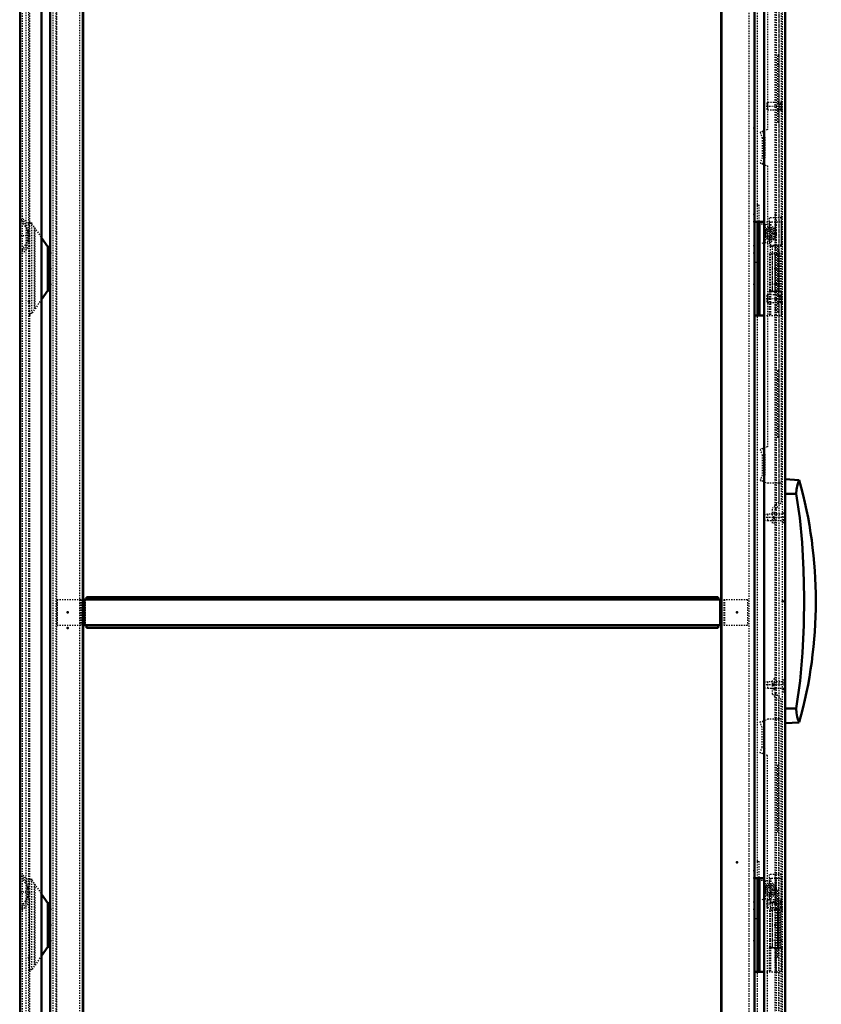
# Model space of a CAD drawing. Header units: millimetres. Extents: x -4 to 2880, y 0 to 4802.
# Tile 8 of 14: x 1561 to 2202, y 2439 to 3227. Entities that reach past the tile are written whole.
import ezdxf

# ---------------------------------------------------------------- set-up
doc = ezdxf.new("R2010")
doc.units = ezdxf.units.MM
doc.linetypes.add('Center', pattern=[1.5, 0.45, -0.5, 0.05, -0.5])
doc.linetypes.add('Dashed', pattern=[2, 1, -1])
for name, color, linetype, lineweight in [('2d ConnectionPoints', 7, 'Continuous', 50), ('AM_0', 7, 'Continuous', 50), ('AM_5', 3, 'Continuous', 25), ('AM_7', 7, 'Center', 25), ('AM_9', 6, 'Dashed', 25)]:
    doc.layers.add(name, color=color, linetype=linetype, lineweight=lineweight)

# ---------------------------------------------------------------- blocks, each defined once
blk = doc.blocks.new('87_MP2206_0__P1_0_in_MCS22066R5_0L__1300')
at = {"layer": 'AM_9'}
for p, q in [((1609.2, 3796.9), (1609.2, 1708.9)), ((1590.7, 3795.9), (1590.7, 1709.9)), ((1587.7, 3764.9), (1587.7, 1709.9))]:
    blk.add_line(p, q, dxfattribs=at)
blk = doc.blocks.new('90_LSSD2200_0__Espagnolette_Bottom_0_in_MCS22066R5_0L__1300')
at = {"layer": 'AM_9'}
for p, q in [((2170.15, 3780.35), (2170.15, 2840.45)), ((2168.15, 3779.52), (2168.15, 2841.28)), ((2159.15, 3481.7), (2159.15, 3139.1)), ((2168.15, 3199.24), (2167.15, 3198.24)), ((2167.15, 3198.24), (2167.15, 3145.42)), ((2167.15, 3191.33), (2168.15, 3191.33)), ((2167.15, 3152.33), (2168.15, 3152.33)), ((2167.15, 3145.42), (2168.15, 3144.42)), ((2159.15, 3139.1), (2153.3, 3136.97)), ((2153.3, 3136.97), (2154.89, 3132.6)), ((2156.95, 3133.12), (2155.29, 3137.69)), ((2154.89, 3132.6), (2154.89, 3116.6)), ((2156.95, 3133.12), (2156.95, 3116.41)), ((2154.89, 3116.6), (2153.3, 3112.23)), ((2153.3, 3112.23), (2159.15, 3110.1)), ((2155.18, 3111.55), (2156.95, 3116.41)), ((2159.15, 3110.1), (2159.15, 2885.4)), ((2168.15, 3047.24), (2167.15, 3046.24)), ((2167.15, 3046.24), (2167.15, 2993.42)), ((2167.15, 3039.33), (2168.15, 3039.33)), ((2167.15, 3000.33), (2168.15, 3000.33)), ((2167.15, 2993.42), (2168.15, 2992.42)), ((2168.15, 2947.24), (2167.15, 2946.24)), ((2167.15, 2946.24), (2167.15, 2893.42)), ((2167.15, 2939.33), (2168.15, 2939.33)), ((2167.15, 2900.33), (2168.15, 2900.33)), ((2167.15, 2893.42), (2168.15, 2892.42)), ((2159.15, 2885.4), (2153.3, 2883.27)), ((2153.3, 2883.27), (2154.89, 2878.9)), ((2156.95, 2879.42), (2155.29, 2883.99)), ((2154.89, 2878.9), (2154.89, 2862.9)), ((2156.95, 2879.42), (2156.95, 2862.71)), ((2154.89, 2862.9), (2153.3, 2858.53)), ((2155.18, 2857.85), (2156.95, 2862.71)), ((2153.3, 2858.53), (2159.15, 2856.4)), ((2170.15, 2856.4), (2159.15, 2856.4)), ((2163.1, 2836.23), (2168.15, 2841.28)), ((2163.1, 2824.4), (2163.1, 2836.23)), ((2170.15, 2840.45), (2165.1, 2835.4)), ((2165.1, 2835.4), (2165.1, 2824.4)), ((2165.1, 2832.93), (2163.1, 2832.93)), ((2165.1, 2831.73), (2163.1, 2831.73)), ((2165.1, 2827.4), (2163.1, 2827.4)), ((2165.1, 2824.4), (2163.1, 2824.4))]:
    blk.add_line(p, q, dxfattribs=at)
blk = doc.blocks.new('91_LSSD2200_0__Espagnolette_Top_0_in_MCS22066R5_0L__1300')
at = {"layer": 'AM_9'}
for p, q in [((2163.1, 2687.57), (2163.1, 2699.4)), ((2165.1, 2699.4), (2163.1, 2699.4)), ((2165.1, 2696.4), (2163.1, 2696.4)), ((2165.1, 2699.4), (2165.1, 2688.4)), ((2165.1, 2692.07), (2163.1, 2692.07)), ((2165.1, 2690.87), (2163.1, 2690.87)), ((2168.15, 2682.52), (2163.1, 2687.57)), ((2165.1, 2688.4), (2170.15, 2683.35)), ((2168.15, 1744.28), (2168.15, 2682.52)), ((2170.15, 1743.45), (2170.15, 2683.35)), ((2153.3, 2665.27), (2159.15, 2667.4)), ((2154.89, 2660.9), (2153.3, 2665.27)), ((2155.18, 2665.95), (2156.95, 2661.09)), ((2170.15, 2667.4), (2159.15, 2667.4)), ((2154.89, 2644.9), (2154.89, 2660.9)), ((2156.95, 2644.38), (2156.95, 2661.09)), ((2153.3, 2640.53), (2154.89, 2644.9)), ((2159.15, 2638.4), (2153.3, 2640.53)), ((2156.95, 2644.38), (2155.29, 2639.81)), ((2159.15, 2413.7), (2159.15, 2638.4)), ((2168.15, 2631.38), (2167.15, 2630.38)), ((2167.15, 2630.38), (2167.15, 2577.56)), ((2167.15, 2623.47), (2168.15, 2623.47)), ((2167.15, 2584.47), (2168.15, 2584.47)), ((2167.15, 2577.56), (2168.15, 2576.56)), ((2168.15, 2531.38), (2167.15, 2530.38)), ((2167.15, 2530.38), (2167.15, 2477.56)), ((2167.15, 2523.47), (2168.15, 2523.47)), ((2167.15, 2484.47), (2168.15, 2484.47)), ((2167.15, 2477.56), (2168.15, 2476.56))]:
    blk.add_line(p, q, dxfattribs=at)
blk = doc.blocks.new('92_LSSDXXXX_0__Lock_0_in_MCS22066R5_0L__1300')
at = {"layer": 'AM_0'}
for p, q in [((2184.51, 2858.81), (2173.2, 2859.4)), ((2182.16, 2847.78), (2173.2, 2847.85)), ((2182.16, 2676.02), (2173.2, 2675.95)), ((2173.2, 2664.4), (2184.51, 2664.99))]:
    blk.add_line(p, q, dxfattribs=at)
for points in [[(2184.57, 2858.8), (2184.51, 2858.65), (2183.98, 2857.4), (2183.09, 2854.94), (2182.24, 2851.21), (2182.16, 2847.78)], [(2182.16, 2847.78), (2184.98, 2828.46), (2186.86, 2808.95), (2188.07, 2786.95), (2188.48, 2764.9), (2188.22, 2742.85), (2187.24, 2720.46), (2185.3, 2698.15), (2182.16, 2676.02)], [(2182.16, 2676.02), (2182.25, 2672.51), (2182.92, 2669.43), (2183.83, 2666.78), (2184.48, 2665.2), (2184.57, 2665)]]:
    blk.add_lwpolyline(points, dxfattribs=at)
blk.add_arc((1836.17, 2761.9), 361.63, 344.481, 15.51932, dxfattribs=at)
at = {"layer": 'AM_7'}
for p, q in [((2174.03, 2828.9), (2155.77, 2828.9)), ((2174.03, 2694.9), (2155.77, 2694.9))]:
    blk.add_line(p, q, dxfattribs=at)
at = {"layer": 'AM_9'}
for p, q in [((2159.44, 2831.4), (2156.6, 2830.9)), ((2156.6, 2826.9), (2156.6, 2830.9)), ((2173.2, 2831.4), (2159.44, 2831.4)), ((2159.44, 2826.4), (2159.44, 2831.4)), ((2156.6, 2826.9), (2159.44, 2826.4)), ((2159.44, 2826.4), (2173.2, 2826.4)), ((2159.44, 2697.4), (2156.6, 2696.9)), ((2156.6, 2692.9), (2156.6, 2696.9)), ((2173.2, 2697.4), (2159.44, 2697.4)), ((2159.44, 2692.4), (2159.44, 2697.4)), ((2156.6, 2692.9), (2159.44, 2692.4)), ((2159.44, 2692.4), (2173.2, 2692.4))]:
    blk.add_line(p, q, dxfattribs=at)
blk = doc.blocks.new('93_DN2206R5_0__Plain_door_0_in_MCS22066R5_0L__1300')
at = {"layer": 'AM_0'}
for p, q in [((2156.4, 1670.9), (2156.4, 3852.9)), ((2173.2, 1670.9), (2173.2, 3852.9))]:
    blk.add_line(p, q, dxfattribs=at)
at = {"layer": 'AM_5', "linetype": 'Dashed'}
for p, q in [((2167.15, 3160.29), (2169.7, 3160.29)), ((2169.7, 3154.9), (2169.7, 3160.9)), ((2167.15, 3155.51), (2169.7, 3155.51)), ((2167.15, 3006.29), (2169.7, 3006.29)), ((2167.15, 3001.51), (2169.7, 3001.51)), ((2169.7, 3000.9), (2169.7, 3006.9)), ((2167.15, 2522.29), (2169.7, 2522.29)), ((2169.7, 2516.9), (2169.7, 2522.9)), ((2167.15, 2517.51), (2169.7, 2517.51))]:
    blk.add_line(p, q, dxfattribs=at)
at = {"layer": 'AM_7'}
for p, q in [((2158.07, 3157.9), (2171.93, 3157.9)), ((2158.07, 3003.9), (2171.93, 3003.9)), ((2173.3, 2831.9), (2171.1, 2831.9)), ((2173.3, 2691.9), (2171.1, 2691.9)), ((2158.07, 2519.9), (2171.93, 2519.9))]:
    blk.add_line(p, q, dxfattribs=at)
at = {"layer": 'AM_9'}
for p, q in [((2165.2, 1674.4), (2165.2, 3849.4)), ((2171.2, 1672.9), (2171.2, 3850.9)), ((2151.2, 3065.4), (2151.2, 3715.4)), ((2159.31, 3160.9), (2158.7, 3160.29)), ((2158.7, 3160.29), (2158.7, 3155.51)), ((2159.31, 3160.9), (2159.31, 3154.9)), ((2170.5, 3160.9), (2159.31, 3160.9)), ((2170.5, 3161.4), (2170.5, 3154.4)), ((2171.2, 3161.4), (2170.5, 3161.4)), ((2158.7, 3155.51), (2159.31, 3154.9)), ((2159.31, 3154.9), (2170.5, 3154.9)), ((2170.5, 3154.4), (2171.2, 3154.4)), ((2171.2, 3039.4), (2160.85, 3039.4)), ((2160.85, 3039.4), (2160.85, 3009.4)), ((2162.85, 3039.4), (2162.85, 3009.4)), ((2165.4, 3009.4), (2165.4, 3039.4)), ((2167.52, 3009.4), (2167.52, 3039.4)), ((2167.95, 3009.4), (2167.95, 3039.4)), ((2169.18, 3009.4), (2169.18, 3039.4)), ((2169.2, 3009.4), (2169.2, 3039.4)), ((2169.95, 3009.4), (2169.95, 3039.4)), ((2171.2, 3009.4), (2160.85, 3009.4)), ((2159.31, 3006.9), (2158.7, 3006.29)), ((2158.7, 3006.29), (2158.7, 3001.51)), ((2158.7, 3001.51), (2159.31, 3000.9)), ((2159.31, 3006.9), (2159.31, 3000.9)), ((2170.5, 3006.9), (2159.31, 3006.9)), ((2159.31, 3000.9), (2170.5, 3000.9)), ((2170.5, 3007.4), (2170.5, 3000.4)), ((2171.2, 3007.4), (2170.5, 3007.4)), ((2170.5, 3000.4), (2171.2, 3000.4)), ((2151.2, 2540.4), (2151.2, 2990.4)), ((2173.2, 2834.5), (2171.2, 2834.5)), ((2171.2, 2832.65), (2173.2, 2832.65)), ((2171.2, 2829.3), (2173.2, 2829.3)), ((2171.2, 2827.16), (2173.2, 2827.16)), ((2171.2, 2824.9), (2173.2, 2824.9)), ((2171.2, 2698.9), (2173.2, 2698.9)), ((2171.2, 2696.64), (2173.2, 2696.64)), ((2173.2, 2694.5), (2171.2, 2694.5)), ((2171.2, 2691.15), (2173.2, 2691.15)), ((2171.2, 2689.3), (2173.2, 2689.3)), ((2159.31, 2522.9), (2158.7, 2522.29)), ((2158.7, 2522.29), (2158.7, 2517.51)), ((2170.5, 2522.9), (2159.31, 2522.9)), ((2159.31, 2522.9), (2159.31, 2516.9)), ((2170.5, 2523.4), (2170.5, 2516.4)), ((2171.2, 2523.4), (2170.5, 2523.4)), ((2158.7, 2517.51), (2159.31, 2516.9)), ((2159.31, 2516.9), (2170.5, 2516.9)), ((2171.2, 2514.4), (2160.85, 2514.4)), ((2160.85, 2514.4), (2160.85, 2484.4)), ((2162.85, 2514.4), (2162.85, 2484.4)), ((2165.4, 2484.4), (2165.4, 2514.4)), ((2167.52, 2484.4), (2167.52, 2514.4)), ((2167.95, 2484.4), (2167.95, 2514.4)), ((2169.18, 2484.4), (2169.18, 2514.4)), ((2169.2, 2484.4), (2169.2, 2514.4)), ((2169.95, 2484.4), (2169.95, 2514.4)), ((2170.5, 2516.4), (2171.2, 2516.4)), ((2171.2, 2484.4), (2160.85, 2484.4)), ((2151.2, 1815.4), (2151.2, 2465.4))]:
    blk.add_line(p, q, dxfattribs=at)
blk = doc.blocks.new('95_DNMK02_0__Hinge_Left_2_0_in_MCS22066R5_0L__1300')
at = {"layer": 'AM_0'}
for p, q in [((2148.7, 2540.4), (2156.4, 2540.4)), ((2151.2, 2540.4), (2151.2, 2465.4)), ((2152.7, 2540.4), (2152.7, 2465.4)), ((2148.7, 2465.4), (2156.4, 2465.4))]:
    blk.add_line(p, q, dxfattribs=at)
at = {"layer": 'AM_7'}
for p, q in [((2165.4, 2547), (2165.4, 2467.8)), ((2170.9, 2515.4), (2159.9, 2515.4)), ((2170.9, 2490.4), (2159.9, 2490.4))]:
    blk.add_line(p, q, dxfattribs=at)
at = {"layer": 'AM_9'}
for p, q in [((2156.4, 2540.4), (2170.4, 2540.4)), ((2170.4, 2543.4), (2160.4, 2543.4)), ((2160.4, 2543.4), (2160.4, 2520.9)), ((2161.57, 2540.4), (2161.57, 2520.9)), ((2165.9, 2540.4), (2165.9, 2521.4)), ((2170.01, 2540.4), (2170.01, 2521.4)), ((2170.4, 2520.9), (2170.4, 2543.4)), ((2170.4, 2540.4), (2170.4, 2520.9)), ((2170.4, 2520.9), (2160.4, 2520.9)), ((2166.04, 2521.4), (2161.4, 2520.41)), ((2161.4, 2520.41), (2161.4, 2485.39)), ((2162.87, 2521.4), (2162.87, 2520.9)), ((2170.32, 2521.4), (2162.87, 2521.4)), ((2162.9, 2520.9), (2162.9, 2484.9)), ((2170.26, 2521.7), (2165.66, 2521.7)), ((2165.66, 2521.7), (2165.9, 2521.69)), ((2167.9, 2484.9), (2167.9, 2520.9)), ((2170.32, 2520.9), (2170.32, 2521.4)), ((2160.4, 2484.9), (2160.4, 2465.4)), ((2160.4, 2484.9), (2170.4, 2484.9)), ((2161.4, 2485.39), (2166.04, 2484.4)), ((2161.57, 2484.9), (2161.57, 2465.4)), ((2162.87, 2484.9), (2162.87, 2484.4)), ((2165.9, 2484.11), (2165.66, 2484.1)), ((2165.66, 2484.1), (2170.26, 2484.1)), ((2165.9, 2484.4), (2165.9, 2465.4)), ((2170.01, 2484.4), (2170.01, 2465.4)), ((2170.32, 2484.4), (2170.32, 2484.9)), ((2170.4, 2484.9), (2170.4, 2465.4)), ((2156.4, 2465.4), (2170.4, 2465.4))]:
    blk.add_line(p, q, dxfattribs=at)
for points in [[(2164.05, 2521.4), (2164.49, 2521.54), (2164.95, 2521.64), (2165.4, 2521.69), (2165.66, 2521.7)], [(2170.23, 2521.4), (2170.24, 2521.54), (2170.24, 2521.64), (2170.25, 2521.69), (2170.26, 2521.7)], [(2170.26, 2521.7), (2170.27, 2521.68), (2170.28, 2521.6), (2170.29, 2521.49), (2170.29, 2521.4)], [(2165.66, 2484.1), (2165.2, 2484.12), (2164.74, 2484.2), (2164.29, 2484.31), (2164.05, 2484.4)], [(2170.26, 2484.1), (2170.25, 2484.12), (2170.24, 2484.2), (2170.23, 2484.31), (2170.23, 2484.4)], [(2170.29, 2484.4), (2170.28, 2484.26), (2170.27, 2484.16), (2170.26, 2484.11), (2170.26, 2484.1)]]:
    blk.add_lwpolyline(points, dxfattribs=at)
blk = doc.blocks.new('96_DNMK02_0__Hinge_Left_3_0_in_MCS22066R5_0L__1300')
at = {"layer": 'AM_0'}
for p, q in [((2148.7, 3065.4), (2156.4, 3065.4)), ((2151.2, 3065.4), (2151.2, 2990.4)), ((2152.7, 3065.4), (2152.7, 2990.4)), ((2148.7, 2990.4), (2156.4, 2990.4))]:
    blk.add_line(p, q, dxfattribs=at)
at = {"layer": 'AM_7'}
for p, q in [((2165.4, 3072), (2165.4, 2992.8)), ((2170.9, 3040.4), (2159.9, 3040.4)), ((2170.9, 3015.4), (2159.9, 3015.4))]:
    blk.add_line(p, q, dxfattribs=at)
at = {"layer": 'AM_9'}
for p, q in [((2156.4, 3065.4), (2170.4, 3065.4)), ((2170.4, 3068.4), (2160.4, 3068.4)), ((2160.4, 3068.4), (2160.4, 3045.9)), ((2161.57, 3065.4), (2161.57, 3045.9)), ((2165.9, 3065.4), (2165.9, 3046.4)), ((2170.01, 3065.4), (2170.01, 3046.4)), ((2170.4, 3045.9), (2170.4, 3068.4)), ((2170.4, 3065.4), (2170.4, 3045.9)), ((2170.4, 3045.9), (2160.4, 3045.9)), ((2166.04, 3046.4), (2161.4, 3045.41)), ((2161.4, 3045.41), (2161.4, 3010.39)), ((2170.32, 3046.4), (2162.87, 3046.4)), ((2162.87, 3046.4), (2162.87, 3045.9)), ((2162.9, 3045.9), (2162.9, 3009.9)), ((2170.26, 3046.7), (2165.66, 3046.7)), ((2165.66, 3046.7), (2165.9, 3046.69)), ((2167.9, 3009.9), (2167.9, 3045.9)), ((2170.32, 3045.9), (2170.32, 3046.4)), ((2160.4, 3009.9), (2160.4, 2990.4)), ((2160.4, 3009.9), (2170.4, 3009.9)), ((2161.4, 3010.39), (2166.04, 3009.4)), ((2161.57, 3009.9), (2161.57, 2990.4)), ((2162.87, 3009.9), (2162.87, 3009.4)), ((2165.9, 3009.11), (2165.66, 3009.1)), ((2165.66, 3009.1), (2170.26, 3009.1)), ((2165.9, 3009.4), (2165.9, 2990.4)), ((2170.01, 3009.4), (2170.01, 2990.4)), ((2170.32, 3009.4), (2170.32, 3009.9)), ((2170.4, 3009.9), (2170.4, 2990.4)), ((2156.4, 2990.4), (2170.4, 2990.4))]:
    blk.add_line(p, q, dxfattribs=at)
for points in [[(2164.05, 3046.4), (2164.49, 3046.54), (2164.95, 3046.64), (2165.4, 3046.69), (2165.66, 3046.7)], [(2170.23, 3046.4), (2170.24, 3046.54), (2170.24, 3046.64), (2170.25, 3046.69), (2170.26, 3046.7)], [(2170.26, 3046.7), (2170.27, 3046.68), (2170.28, 3046.6), (2170.29, 3046.49), (2170.29, 3046.4)], [(2165.66, 3009.1), (2165.2, 3009.12), (2164.74, 3009.2), (2164.29, 3009.31), (2164.05, 3009.4)], [(2170.26, 3009.1), (2170.25, 3009.12), (2170.24, 3009.2), (2170.23, 3009.31), (2170.23, 3009.4)], [(2170.29, 3009.4), (2170.28, 3009.26), (2170.27, 3009.16), (2170.26, 3009.11), (2170.26, 3009.1)]]:
    blk.add_lwpolyline(points, dxfattribs=at)
blk = doc.blocks.new('99_DNMK01_0__Rod_catches_2_0_in_MCS22066R5_0L__1300')
at = {"layer": 'AM_7'}
for p, q in [((2161.2, 2525.65), (2161.2, 2536.15)), ((2155.95, 2530.9), (2166.45, 2530.9))]:
    blk.add_line(p, q, dxfattribs=at)
at = {"layer": 'AM_9'}
for p, q in [((2148.7, 2553.9), (2152.2, 2553.9)), ((2152.2, 2553.9), (2152.2, 2507.9)), ((2152.2, 2538.9), (2161.51, 2538.09)), ((2156.95, 2538.48), (2156.95, 2523.32)), ((2157.45, 2538.44), (2157.45, 2523.36)), ((2161.51, 2538.09), (2165.7, 2533.9)), ((2159.97, 2533.08), (2159.97, 2532.48)), ((2159.97, 2529.32), (2159.97, 2528.72)), ((2165.7, 2533.9), (2165.7, 2527.9)), ((2161.51, 2523.71), (2152.2, 2522.9)), ((2165.7, 2527.9), (2161.51, 2523.71)), ((2152.2, 2507.9), (2148.7, 2507.9))]:
    blk.add_line(p, q, dxfattribs=at)
for radius in [5, 4, 3.7, 2.5]:
    blk.add_circle((2161.2, 2530.9), radius, dxfattribs=at)
blk.add_arc((2161.2, 2530.9), 2, 232.08454, 127.91546, dxfattribs=at)
blk = doc.blocks.new('100_DNMK01_0__Rod_catches_3_0_in_MCS22066R5_0L__1300')
at = {"layer": 'AM_7'}
for p, q in [((2155.95, 3055.9), (2166.45, 3055.9)), ((2161.2, 3050.65), (2161.2, 3061.15))]:
    blk.add_line(p, q, dxfattribs=at)
at = {"layer": 'AM_9'}
for p, q in [((2148.7, 3078.9), (2152.2, 3078.9)), ((2152.2, 3078.9), (2152.2, 3032.9)), ((2152.2, 3063.9), (2161.51, 3063.09)), ((2156.95, 3063.48), (2156.95, 3048.32)), ((2157.45, 3063.44), (2157.45, 3048.36)), ((2159.97, 3058.08), (2159.97, 3057.48)), ((2161.51, 3063.09), (2165.7, 3058.9)), ((2165.7, 3058.9), (2165.7, 3052.9)), ((2161.51, 3048.71), (2152.2, 3047.9)), ((2159.97, 3054.32), (2159.97, 3053.72)), ((2165.7, 3052.9), (2161.51, 3048.71)), ((2152.2, 3032.9), (2148.7, 3032.9))]:
    blk.add_line(p, q, dxfattribs=at)
for radius in [5, 4, 3.7, 2.5]:
    blk.add_circle((2161.2, 3055.9), radius, dxfattribs=at)
blk.add_arc((2161.2, 3055.9), 2, 232.08454, 127.91546, dxfattribs=at)
blk = doc.blocks.new('102_CMB_600_0__Middle_Profile_0_in_MCS22066R5_0L__1300')
at = {"layer": 'AM_0'}
for p, q in [((2119.7, 2765.15), (1614.7, 2765.15)), ((1614.7, 2765.15), (1614.7, 2763.15)), ((2119.7, 2765.15), (2119.7, 2763.15)), ((1612.2, 2763.15), (2122.2, 2763.15)), ((1613.13, 2763.15), (1613.13, 2742.65)), ((2121.27, 2763.15), (2121.27, 2742.65)), ((1612.2, 2742.65), (2122.2, 2742.65)), ((1614.7, 2742.65), (1614.7, 2740.65)), ((2119.7, 2742.65), (2119.7, 2740.65)), ((2119.7, 2740.65), (1614.7, 2740.65))]:
    blk.add_line(p, q, dxfattribs=at)
at = {"layer": 'AM_9'}
for p, q in [((1591.2, 2763.15), (1591.2, 2742.65)), ((1591.2, 2763.15), (1612.2, 2763.15)), ((1609.66, 2763.15), (1609.66, 2742.65)), ((1610.2, 2763.15), (1610.2, 2742.65)), ((1613.66, 2763.15), (1613.66, 2742.65)), ((2120.74, 2763.15), (2120.74, 2742.65)), ((2122.2, 2763.15), (2143.2, 2763.15)), ((2124.2, 2763.15), (2124.2, 2742.65)), ((2124.74, 2763.15), (2124.74, 2742.65)), ((2143.2, 2763.15), (2143.2, 2742.65)), ((1591.2, 2742.65), (1612.2, 2742.65)), ((2122.2, 2742.65), (2143.2, 2742.65))]:
    blk.add_line(p, q, dxfattribs=at)
blk = doc.blocks.new('103_CRP2206R5_0__Rear_Panel_0_in_MCS22066R5_0L__1300')
at = {"layer": 'AM_0'}
for p, q in [((1561.7, 3853.85), (1561.7, 1671.85)), ((1578.7, 3853.85), (1578.7, 1671.85))]:
    blk.add_line(p, q, dxfattribs=at)
at = {"layer": 'AM_7'}
for p, q in [((1569.26, 3054.15), (1561.34, 3054.15)), ((1569.26, 2529.15), (1561.34, 2529.15))]:
    blk.add_line(p, q, dxfattribs=at)
at = {"layer": 'AM_9'}
for p, q in [((1563.2, 3852.35), (1563.2, 1673.35)), ((1569.2, 3830.35), (1569.2, 1675.35)), ((1567.4, 3062.18), (1561.7, 3067.88)), ((1568.9, 3062.8), (1563.2, 3068.5)), ((1567.4, 3046.12), (1567.4, 3062.18)), ((1568.9, 3058.15), (1567.4, 3058.15)), ((1568.9, 3048.56), (1568.9, 3059.74)), ((1567.4, 3050.15), (1568.9, 3050.15)), ((1561.7, 3040.42), (1567.4, 3046.12)), ((1563.2, 3039.8), (1568.9, 3045.5)), ((1567.4, 2537.18), (1561.7, 2542.88)), ((1568.9, 2537.8), (1563.2, 2543.5)), ((1567.4, 2521.12), (1567.4, 2537.18)), ((1568.9, 2533.15), (1567.4, 2533.15)), ((1568.9, 2523.56), (1568.9, 2534.74)), ((1561.7, 2515.42), (1567.4, 2521.12)), ((1563.2, 2514.8), (1568.9, 2520.5)), ((1567.4, 2525.15), (1568.9, 2525.15))]:
    blk.add_line(p, q, dxfattribs=at)
for points in [[(1563.2, 3042.97), (1565.65, 3046.34), (1567.64, 3049.99), (1568.52, 3053.37), (1568.15, 3056.87), (1567.2, 3059.27), (1565.92, 3061.52), (1563.2, 3065.33)], [(1563.2, 2517.97), (1565.65, 2521.34), (1567.64, 2524.99), (1568.52, 2528.37), (1568.15, 2531.87), (1567.2, 2534.27), (1565.92, 2536.52), (1563.2, 2540.33)]]:
    blk.add_lwpolyline(points, dxfattribs=at)
blk = doc.blocks.new('106_CRPK060RPMK3R_0_in_MCS22066R5_0L__1300')
at = {"layer": 'AM_0'}
for p, q in [((1578.7, 3052.63), (1583.7, 3045.4)), ((1585.7, 3045.4), (1583.7, 3045.4)), ((1583.7, 3045.4), (1583.7, 3010.4)), ((1583.7, 3010.4), (1578.7, 3003.17)), ((1585.7, 3010.4), (1583.7, 3010.4))]:
    blk.add_line(p, q, dxfattribs=at)
at = {"layer": 'AM_9'}
for p, q in [((1568.9, 3064.9), (1570.9, 3064.9)), ((1568.9, 3064.9), (1568.9, 3059.74)), ((1570.9, 3063.9), (1568.9, 3063.9)), ((1570.9, 3064.9), (1570.9, 2990.9)), ((1570.9, 3063.9), (1578.7, 3052.63)), ((1572.96, 3060.92), (1572.96, 2994.88)), ((1573.54, 3060.09), (1573.54, 2995.71)), ((1568.9, 3048.56), (1568.9, 2990.9)), ((1578.7, 3003.17), (1570.9, 2991.9)), ((1570.9, 2991.9), (1568.9, 2991.9)), ((1568.9, 2990.9), (1570.9, 2990.9))]:
    blk.add_line(p, q, dxfattribs=at)
blk = doc.blocks.new('107_CRPK060RPMK4R_0_in_MCS22066R5_0L__1300')
at = {"layer": 'AM_0'}
for p, q in [((1578.7, 2527.63), (1583.7, 2520.4)), ((1585.7, 2520.4), (1583.7, 2520.4)), ((1583.7, 2520.4), (1583.7, 2485.4)), ((1583.7, 2485.4), (1578.7, 2478.17)), ((1585.7, 2485.4), (1583.7, 2485.4))]:
    blk.add_line(p, q, dxfattribs=at)
at = {"layer": 'AM_9'}
for p, q in [((1568.9, 2539.9), (1568.9, 2534.74)), ((1568.9, 2539.9), (1570.9, 2539.9)), ((1570.9, 2538.9), (1568.9, 2538.9)), ((1570.9, 2539.9), (1570.9, 2465.9)), ((1570.9, 2538.9), (1578.7, 2527.63)), ((1572.96, 2535.92), (1572.96, 2469.88)), ((1573.54, 2535.09), (1573.54, 2470.71)), ((1568.9, 2523.56), (1568.9, 2465.9)), ((1578.7, 2478.17), (1570.9, 2466.9)), ((1570.9, 2466.9), (1568.9, 2466.9)), ((1568.9, 2465.9), (1570.9, 2465.9))]:
    blk.add_line(p, q, dxfattribs=at)
blk = doc.blocks.new('108_MCS22066R5_Frame_0_in_MCS22066R5_0L__1300')
at = {"layer": 'AM_0'}
for p, q in [((1612.2, 3840.9), (1612.2, 1651.9)), ((2122.2, 3840.9), (2122.2, 1651.9)), ((1585.7, 3824.4), (1585.7, 1681.4)), ((1611.9, 3824.4), (1611.9, 1681.4)), ((2122.5, 3824.4), (2122.5, 1681.4)), ((2148.7, 3824.4), (2148.7, 1681.4))]:
    blk.add_line(p, q, dxfattribs=at)
at = {"layer": 'AM_9'}
for p, q in [((1566.2, 3824.9), (1566.2, 1680.9)), ((1590.2, 3824.4), (1590.2, 1681.4)), ((2144.2, 3824.4), (2144.2, 1681.4)), ((2166.15, 3823.15), (2166.15, 1682.65)), ((2168.2, 3824.9), (2168.2, 1680.9)), ((1568.25, 3787.36), (1568.25, 3055.86)), ((1568.25, 3052.36), (1568.25, 2530.86)), ((1568.25, 2527.36), (1568.25, 1805.86))]:
    blk.add_line(p, q, dxfattribs=at)

msp = doc.modelspace()

# ---------------------------------------------------------------- linework, layer by layer
at = {"layer": '2d ConnectionPoints'}
for p in [(2148.7, 3140.4), (2148.7, 3071.4), (2148.7, 3065.4), (1568.9, 3054.15), (1585.7, 3040.4), (2148.7, 3046.4), (2148.7, 3040.4), (2148.7, 3040.4), (2148.7, 3040.4), (2148.7, 3040.4), (1585.7, 3027.9), (2165.4, 3027.9), (1585.7, 3015.4), (1585.7, 3015.4), (1585.7, 3015.4), (2148.7, 3015.4), (1568.9, 3001.65), (1585.7, 2927.9), (1585.7, 2927.9), (2164.1, 2828.9), (2173.2, 2828.9), (2173.2, 2828.9), (2171.2, 2761.9), (2171.2, 2761.9), (2173.2, 2761.9), (1599.7, 2752.9), (1599.7, 2752.9), (2134.7, 2752.9), (2134.7, 2752.9), (2134.7, 2752.9), (2134.7, 2752.9), (1599.7, 2740.4), (2164.1, 2694.9), (2173.2, 2694.9), (2173.2, 2694.9), (2173.2, 2691.9), (2173.2, 2691.9), (2134.7, 2552.9), (2148.7, 2546.4), (2148.7, 2540.4), (1568.9, 2529.15), (2148.7, 2521.4), (1585.7, 2515.4), (2148.7, 2515.4), (2148.7, 2515.4), (2148.7, 2515.4), (2148.7, 2515.4), (1585.7, 2502.9), (2165.4, 2502.9), (1585.7, 2490.4), (1585.7, 2490.4), (1585.7, 2490.4), (2148.7, 2490.4), (1568.9, 2476.65)]:
    msp.add_point(p, dxfattribs=at)

# ---------------------------------------------------------------- block references
for name in ['103_CRP2206R5_0__Rear_Panel_0_in_MCS22066R5_0L__1300', '108_MCS22066R5_Frame_0_in_MCS22066R5_0L__1300', '93_DN2206R5_0__Plain_door_0_in_MCS22066R5_0L__1300', '87_MP2206_0__P1_0_in_MCS22066R5_0L__1300', '90_LSSD2200_0__Espagnolette_Bottom_0_in_MCS22066R5_0L__1300', '100_DNMK01_0__Rod_catches_3_0_in_MCS22066R5_0L__1300', '96_DNMK02_0__Hinge_Left_3_0_in_MCS22066R5_0L__1300', '106_CRPK060RPMK3R_0_in_MCS22066R5_0L__1300', '92_LSSDXXXX_0__Lock_0_in_MCS22066R5_0L__1300', '102_CMB_600_0__Middle_Profile_0_in_MCS22066R5_0L__1300', '91_LSSD2200_0__Espagnolette_Top_0_in_MCS22066R5_0L__1300', '99_DNMK01_0__Rod_catches_2_0_in_MCS22066R5_0L__1300', '95_DNMK02_0__Hinge_Left_2_0_in_MCS22066R5_0L__1300', '107_CRPK060RPMK4R_0_in_MCS22066R5_0L__1300']:
    msp.add_blockref(name, (0, 0))

doc.saveas('drawing.dxf')
